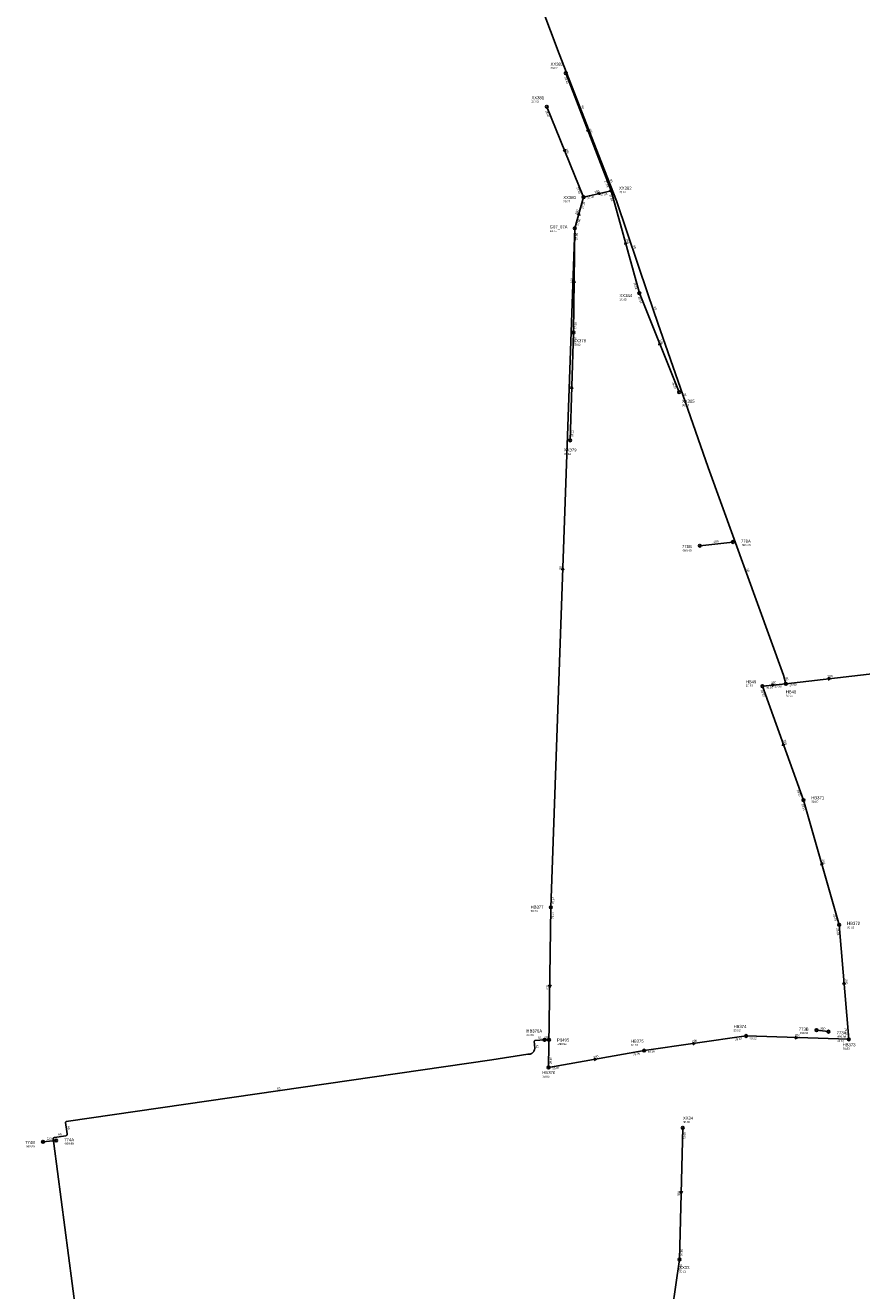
# Model space of a CAD drawing. Header units: metres. Extents: x 179992 to 198392, y 351761 to 369438.
# Tile 165 of 194: x 189811 to 190306, y 367867 to 368616. Entities that reach past the tile are written whole.
import ezdxf

# ---------------------------------------------------------------- set-up
doc = ezdxf.new("R2010")
doc.units = ezdxf.units.M

msp = doc.modelspace()

# ---------------------------------------------------------------- linework, layer by layer
at = {"layer": 'B-WE-RI-DRAINAGE-DRAIN_BETON_300', "linetype": 'Continuous'}
for points in [[(190279.018, 368021.655), (190286.128, 368020.738)], [(189821.318, 367955.564), (189829.116, 367956.367)]]:
    msp.add_lwpolyline(points, dxfattribs=at)
at = {"layer": 'B-WE-RI-DRAINAGE-DRAIN_BETON_400', "linetype": 'Continuous'}
msp.add_lwpolyline([(190209.907, 368308.329), (190229.517, 368310.508)], dxfattribs=at)
at = {"layer": 'B-WE-RI-DRAINAGE-RIOOLPUT_INSPECTIEPUT'}
for centre in [(190209.91, 368308.33), (190229.52, 368310.51), (190279.02, 368021.66), (190286.13, 368020.74), (189821.32, 367955.56), (189829.12, 367956.37)]:
    msp.add_circle(centre, 0.8, dxfattribs=at)
at = {"layer": 'B-WE-RI-GWA-RIOOLLEIDING_BETON_300', "linetype": 'Continuous'}
for points in [[(190197.98, 367885.9), (190199.81, 367963.88)], [(190187.16, 367810.89), (190197.98, 367885.9)]]:
    msp.add_lwpolyline(points, dxfattribs=at)
at = {"layer": 'B-WE-RI-GWA-RIOOLLEIDING_PVC_200', "linetype": 'Continuous'}
for points in [[(190246.95, 368225.21), (190260.82, 368226.64)], [(190260.82, 368226.64), (190313.55, 368232.71)]]:
    msp.add_lwpolyline(points, dxfattribs=at)
at = {"layer": 'B-WE-RI-GWA-RIOOLPUT_INSPECTIEPUT'}
for centre in [(190199.81, 367963.88), (190197.98, 367885.9)]:
    msp.add_circle(centre, 0.8, dxfattribs=at)
at = {"layer": 'B-WE-RI-GWA_STROMINGSRICHTING'}
for points in [[(190252.38, 368226.49), (190253.89, 368225.93), (190252.53, 368225.06)], [(190285.67, 368230.23), (190287.18, 368229.68), (190285.84, 368228.8)], [(190198.21, 367926.35), (190198.9, 367924.89), (190199.65, 367926.31)]]:
    msp.add_lwpolyline(points, dxfattribs=at)
at = {"layer": 'B-WE-RI-PERSLEIDING-POMPPUT'}
msp.add_circle((190135.96, 368496.15), 0.8, dxfattribs=at)
at = {"layer": 'B-WE-RI-PERSLEIDING-RIOOLPUT_INSPECTIEPUT'}
for centre in [(190260.82, 368226.64), (190121.85, 368094.3)]:
    msp.add_circle(centre, 0.8, dxfattribs=at)
at = {"layer": 'B-WE-RI-PERSLEIDING_PE_50', "linetype": 'Continuous'}
msp.add_lwpolyline([(190135.96, 368496.15), (190121.85, 368094.3)], dxfattribs=at)
at = {"layer": 'B-WE-RI-PERSLEIDING_PE_63', "linetype": 'Continuous'}
msp.add_lwpolyline([(189847.21, 367805.481), (189827.641, 367954.632), (189827.319, 367957.033), (189827.313, 367957.14), (189827.315, 367957.251), (189827.328, 367957.359), (189827.375, 367957.518), (189827.418, 367957.618), (189827.507, 367957.76), (189827.613, 367957.882), (189827.739, 367957.986), (189827.882, 367958.069), (189828.036, 367958.127), (189828.165, 367958.155), (189834.829, 367959.136), (189835.09, 367959.21), (189835.139, 367959.234), (189835.28, 367959.321), (189835.508, 367959.559), (189835.633, 367959.802), (189835.679, 367960.015), (189835.681, 367960.178), (189835.672, 367960.272), (189834.691, 367966.943), (189834.689, 367966.96), (189834.687, 367966.978), (189834.686, 367966.995), (189834.685, 367967.013), (189834.687, 367967.048), (189834.688, 367967.065), (189834.69, 367967.082), (189834.693, 367967.099), (189834.696, 367967.116), (189834.7, 367967.134), (189834.709, 367967.167), (189834.728, 367967.217), (189834.743, 367967.248), (189834.76, 367967.278), (189834.79, 367967.322), (189834.824, 367967.361), (189834.862, 367967.397), (189834.89, 367967.42), (189834.933, 367967.448), (189834.948, 367967.456), (189834.964, 367967.464), (189834.98, 367967.472), (189834.995, 367967.479), (189835.011, 367967.485), (189835.045, 367967.496), (189835.078, 367967.504), (189835.096, 367967.508), (189835.113, 367967.511), (190086.873, 368004.035), (190108.264, 368007.321), (190109.228, 368007.404), (190109.552, 368007.487), (190109.869, 368007.597), (190110.174, 368007.736), (190110.467, 368007.899), (190110.744, 368008.088), (190111.002, 368008.301), (190111.242, 368008.534), (190111.46, 368008.788), (190111.656, 368009.061), (190111.827, 368009.348), (190111.972, 368009.65), (190112.09, 368009.965), (190112.181, 368010.286), (190112.243, 368010.615), (190112.277, 368010.949), (190112.281, 368011.268), (190112.197, 368012.565), (190112.151, 368013.285), (190112.01, 368014.879), (190112.064, 368015.184), (190112.073, 368015.203), (190112.084, 368015.222), (190112.094, 368015.242), (190112.116, 368015.275), (190112.128, 368015.292), (190112.141, 368015.309), (190112.168, 368015.34), (190112.198, 368015.37), (190112.23, 368015.398), (190112.28, 368015.434), (190112.353, 368015.475), (190112.372, 368015.483), (190112.392, 368015.492), (190112.412, 368015.499), (190112.471, 368015.515), (190112.492, 368015.52), (190112.513, 368015.524), (190112.555, 368015.529), (190118.11, 368015.91)], dxfattribs=at)
at = {"layer": 'B-WE-RI-PERSLEIDING_PP_90', "linetype": 'Continuous'}
msp.add_lwpolyline([(190001.62, 368952.98), (190018.029, 368898.928), (190028.687, 368865.683), (190046.231, 368817.245), (190079.413, 368725.328), (190126.706, 368599.467), (190151.826, 368535.014), (190160.65, 368512.508), (190179.439, 368456.769), (190185.06, 368440.043), (190214.809, 368354.61), (190259.432, 368231.8), (190260.82, 368226.64)], dxfattribs=at)
at = {"layer": 'B-WE-RI-PERSLEIDING_STROMINGSRICHTING'}
msp.add_lwpolyline([(190128.13, 368293.81), (190128.9, 368295.22), (190129.57, 368293.76)], dxfattribs=at)
at = {"layer": 'B-WE-RI-VWA-RIOOLLEIDING', "linetype": 'Continuous'}
for points in [[(190157.56, 368518.42), (190130.63, 368587.95)], [(190141.15, 368514.65), (190119.42, 368568.13)], [(190141.15, 368514.65), (190157.56, 368518.42)], [(190157.56, 368518.42), (190174.16, 368457.84)], [(190141.15, 368514.65), (190135.96, 368496.15)], [(190135.13, 368434.45), (190135.96, 368496.15)], [(190174.16, 368457.84), (190197.66, 368399.2)], [(190135.13, 368434.45), (190133.28, 368370.68)], [(190271.3, 368157.77), (190246.95, 368225.21)], [(190292.38, 368084.01), (190271.3, 368157.77)], [(190121.85, 368094.3), (190120.46, 367999.59)], [(190298.05, 368016.2), (190292.38, 368084.01)], [(190176.99, 368009.5), (190237.34, 368018.17)], [(190237.34, 368018.17), (190298.05, 368016.2)], [(190120.46, 367999.59), (190176.99, 368009.5)]]:
    msp.add_lwpolyline(points, dxfattribs=at)
at = {"layer": 'B-WE-RI-VWA-RIOOLLEIDING_PVC_200', "linetype": 'Continuous'}
msp.add_lwpolyline([(190118.11, 368015.91), (190120.699, 368015.872)], dxfattribs=at)
at = {"layer": 'B-WE-RI-VWA-RIOOLPUT_INSPECTIEPUT'}
for centre in [(190130.63, 368587.95), (190119.42, 368568.13), (190157.56, 368518.42), (190141.15, 368514.65), (190174.16, 368457.84), (190135.13, 368434.45), (190197.66, 368399.2), (190133.28, 368370.68), (190246.95, 368225.21), (190271.3, 368157.77), (190292.38, 368084.01), (190118.11, 368015.91), (190120.7, 368015.87), (190237.34, 368018.17), (190298.05, 368016.2), (190176.99, 368009.5), (190120.46, 367999.59)]:
    msp.add_circle(centre, 0.8, dxfattribs=at)
at = {"layer": 'B-WE-RI-VWA_STROMINGSRICHTING'}
for points in [[(190144.25, 368554.79), (190144.1, 368553.18), (190142.9, 368554.27)], [(190130.41, 368543), (190130.29, 368541.39), (190129.08, 368542.45)], [(190150.6, 368517.56), (190149.35, 368516.54), (190150.92, 368516.16)], [(190137.47, 368504.21), (190138.55, 368505.4), (190138.86, 368503.82)], [(190166.93, 368486.93), (190165.86, 368488.13), (190165.55, 368486.55)], [(190134.81, 368463.87), (190135.54, 368465.3), (190136.25, 368463.85)], [(190187.11, 368427.45), (190185.91, 368428.52), (190185.78, 368426.92)], [(190133.44, 368401.15), (190134.21, 368402.57), (190134.88, 368401.1)], [(190260.29, 368190.38), (190259.12, 368191.49), (190258.94, 368189.89)], [(190282.93, 368119.7), (190281.84, 368120.89), (190281.54, 368119.31)], [(190120.46, 368048.4), (190121.15, 368046.95), (190121.9, 368048.37)], [(190296.05, 368048.73), (190295.21, 368050.1), (190294.62, 368048.61)], [(190117.86, 368016.69), (190119.4, 368015.89), (190117.83, 368015.13)], [(190266.28, 368017.95), (190267.7, 368017.18), (190266.23, 368016.51)], [(190205.64, 368014.34), (190207.16, 368013.83), (190205.84, 368012.92)], [(190147.18, 368005.01), (190148.72, 368004.55), (190147.43, 368003.59)]]:
    msp.add_lwpolyline(points, dxfattribs=at)

# ---------------------------------------------------------------- texts
at = {"layer": 'B-WE-RI-DRAINAGE_AFM'}
for s, rotation, p in [('400', 6.34, (190218.09, 368309.99)), ('300', -7.35, (190281.13, 368022.15)), ('300', 5.88, (189823.59, 367956.59))]:
    msp.add_text(s, height=1.3, rotation=rotation, dxfattribs=at).set_placement(p)
at = {"layer": 'B-WE-RI-DRAINAGE_PUTDEKSELNIVEAU'}
for p in [(190234.29, 368308.07), (190199.37, 368304.89), (190268.49, 368019.3), (190290.88, 368017.13), (189810.78, 367952.21), (189833.9, 367953.85)]:
    msp.add_text('-999.99', height=1.2, dxfattribs=at).set_placement(p)
at = {"layer": 'B-WE-RI-DRAINAGE_PUTNUMMER'}
for s, p in [('778B', (190199.37, 368306.93)), ('778A', (190234.29, 368310.11)), ('773B', (190268.49, 368021.34)), ('773A', (190290.88, 368019.17)), ('774A', (189833.9, 367955.89)), ('774B', (189810.78, 367954.25))]:
    msp.add_text(s, height=1.8, dxfattribs=at).set_placement(p)
at = {"layer": 'B-WE-RI-GWA_AFM'}
for s, rotation, p in [('200', 5.89, (190252.26, 368226.56)), ('200', 6.57, (190285.55, 368230.27)), ('300', 88.66, (190198.08, 367923.33))]:
    msp.add_text(s, height=1.3, rotation=rotation, dxfattribs=at).set_placement(p)
at = {"layer": 'B-WE-RI-GWA_BOB'}
for s, rotation, p in [('27.99', 5.89, (190254.24, 368224.15)), ('28.00', 6.57, (190263.01, 368225.08)), ('28.52', 5.89, (190249.12, 368223.62)), ('29.60', 88.66, (190201.45, 367957.04)), ('29.46', 88.66, (190199.83, 367887.86)), ('29.46', 81.79, (190198.79, 367878.91))]:
    msp.add_text(s, height=1.2, rotation=rotation, dxfattribs=at).set_placement(p)
at = {"layer": 'B-WE-RI-GWA_PUTDEKSELNIVEAU'}
for p in [(190199.98, 367966.64), (190197.73, 367878.17)]:
    msp.add_text('30.83', height=1.2, dxfattribs=at).set_placement(p)
at = {"layer": 'B-WE-RI-GWA_PUTNUMMER'}
for s, p in [('XX34', (190199.98, 367968.68)), ('XX33', (190197.73, 367880.21))]:
    msp.add_text(s, height=1.8, dxfattribs=at).set_placement(p)
at = {"layer": 'B-WE-RI-PERSLEIDING_AFM'}
for s, rotation, p in [('90', -68.71, (190139.62, 368568.5)), ('90', -68.59, (190156.59, 368525)), ('90', -71.37, (190170.46, 368485.87)), ('90', -71.42, (190182.66, 368449.65)), ('90', -70.8, (190200.33, 368398.54)), ('50', 87.99, (190128.1, 368294.21)), ('90', -70.03, (190237.5, 368294.45)), ('90', -74.94, (190260.61, 368230.42)), ('63', 3.92, (190114.24, 368016.43)), ('63', -86.29, (190112.95, 368012.99)), ('63', 8.25, (189959.86, 367986.4)), ('63', -81.63, (189835.8, 367964.74)), ('63', 8.37, (189830.36, 367959.27))]:
    msp.add_text(s, height=1.3, rotation=rotation, dxfattribs=at).set_placement(p)
at = {"layer": 'B-WE-RI-PERSLEIDING_BOB'}
for s, p in [('27.80', (190137.52, 368489.29)), ('29.57', (190123.72, 368096.24))]:
    msp.add_text(s, height=1.2, rotation=87.99, dxfattribs=at).set_placement(p)
at = {"layer": 'B-WE-RI-PERSLEIDING_PUTDEKSELNIVEAU'}
for s, p in [('29.71', (190121.15, 368494.04)), ('30.04', (190260.82, 368218.9)), ('30.73', (190109.85, 368091.53))]:
    msp.add_text(s, height=1.2, dxfattribs=at).set_placement(p)
at = {"layer": 'B-WE-RI-PERSLEIDING_PUTNUMMER'}
for s, p in [('G07_07A', (190121.15, 368496.08)), ('HB48', (190260.82, 368220.94)), ('HB377', (190109.85, 368093.57))]:
    msp.add_text(s, height=1.8, dxfattribs=at).set_placement(p)
at = {"layer": 'B-WE-RI-VWA_AFM'}
for s, rotation, p in [('160', -68.83, (190144.26, 368554.94)), ('160', -67.89, (190130.41, 368543.11)), ('160', 12.94, (190147.67, 368516.95)), ('200', 74.33, (190137.39, 368504.12)), ('160', -74.68, (190166.21, 368489.83)), ('160', 89.23, (190134.75, 368463.76)), ('160', -68.16, (190186.05, 368430.26)), ('160', 88.34, (190133.38, 368401.02)), ('200', -70.15, (190259.33, 368193.23)), ('200', -74.05, (190282.17, 368122.59)), ('200', 89.16, (190120.36, 368045.39)), ('200', -85.22, (190295.87, 368051.72)), ('200', -0.84, (190117.86, 368016.72)), ('200', 8.18, (190205.51, 368014.4)), ('200', -1.86, (190266.15, 368018.03)), ('200', 9.94, (190147.05, 368005.02))]:
    msp.add_text(s, height=1.3, rotation=rotation, dxfattribs=at).set_placement(p)
at = {"layer": 'B-WE-RI-VWA_BOB'}
for s, rotation, p in [('28.44', -68.83, (190129.67, 368585.43)), ('28.46', -67.89, (190118.51, 368565.6)), ('27.96', -67.89, (190136.92, 368520.27)), ('27.84', -68.83, (190153.43, 368524.11)), ('27.39', 74.33, (190141.05, 368507.62)), ('27.40', 12.94, (190143.5, 368513.34)), ('27.84', 12.94, (190151.34, 368515.14)), ('27.84', -74.68, (190156.35, 368516.02)), ('27.80', 74.33, (190138.23, 368497.59)), ('27.80', 89.23, (190137.67, 368489.33)), ('28.62', -74.68, (190170.63, 368463.92)), ('28.62', -68.16, (190173.23, 368455.31)), ('27.90', 89.23, (190136.96, 368436.43)), ('27.90', 88.34, (190136.73, 368427.6)), ('28.84', -68.16, (190193.46, 368404.84)), ('28.13', 88.34, (190135.14, 368372.63)), ('28.53', -70.15, (190245.94, 368222.72)), ('28.81', -70.15, (190267.3, 368163.55)), ('28.81', -74.05, (190270.12, 368155.35)), ('29.57', 89.16, (190123.55, 368087.47)), ('29.03', -74.05, (190288.78, 368090.05)), ('29.03', -85.22, (190290.75, 368081.87)), ('29.20', 8.18, (190230.87, 368015.42)), ('29.22', -1.86, (190239.28, 368016.31)), ('29.10', -85.22, (190295.69, 368022.83)), ('29.36', 8.18, (190179.23, 368008)), ('29.10', -1.86, (190291.2, 368014.62)), ('29.48', 89.16, (190122.29, 368001.56)), ('29.36', 9.94, (190170.6, 368006.55)), ('29.48', 9.94, (190122.74, 367998.16))]:
    msp.add_text(s, height=1.2, rotation=rotation, dxfattribs=at).set_placement(p)
at = {"layer": 'B-WE-RI-VWA_PUTDEKSELNIVEAU'}
for s, p in [('29.52', (190121.63, 368590.36)), ('30.83', (190110.34, 368570.51)), ('29.42', (190162.13, 368516.96)), ('29.77', (190129.16, 368511.46)), ('30.83', (190162.39, 368453.42)), ('30.83', (190135.13, 368426.71)), ('30.24', (190199.38, 368390.88)), ('30.83', (190129.51, 368362.04)), ('30.83', (190237.16, 368224.88)), ('30.00', (190275.89, 368156.23)), ('30.82', (190297.11, 368081.9)), ('30.83', (190107.37, 368018.18)), ('30.82', (190229.89, 368020.92)), ('-999.99', (190125.5, 368012.85)), ('30.78', (190169.12, 368012.21)), ('30.83', (190294.48, 368010.05)), ('30.83', (190116.78, 367993.56))]:
    msp.add_text(s, height=1.2, dxfattribs=at).set_placement(p)
at = {"layer": 'B-WE-RI-VWA_PUTNUMMER'}
for s, p in [('XX383', (190121.63, 368592.4)), ('XX381', (190110.34, 368572.55)), ('XX382', (190162.13, 368519)), ('XX380', (190129.16, 368513.5)), ('XX384', (190162.39, 368455.46)), ('XX378', (190135.13, 368428.75)), ('XX385', (190199.38, 368392.92)), ('XX379', (190129.51, 368364.08)), ('HB49', (190237.16, 368226.92)), ('HB371', (190275.89, 368158.27)), ('HB372', (190297.11, 368083.94)), ('HB374', (190229.89, 368022.96)), ('HB376A', (190107.37, 368020.22)), ('P3495', (190125.5, 368014.89)), ('HB375', (190169.12, 368014.25)), ('HB373', (190294.48, 368012.09)), ('HB376', (190116.78, 367995.6))]:
    msp.add_text(s, height=1.8, dxfattribs=at).set_placement(p)

doc.saveas('drawing.dxf')
